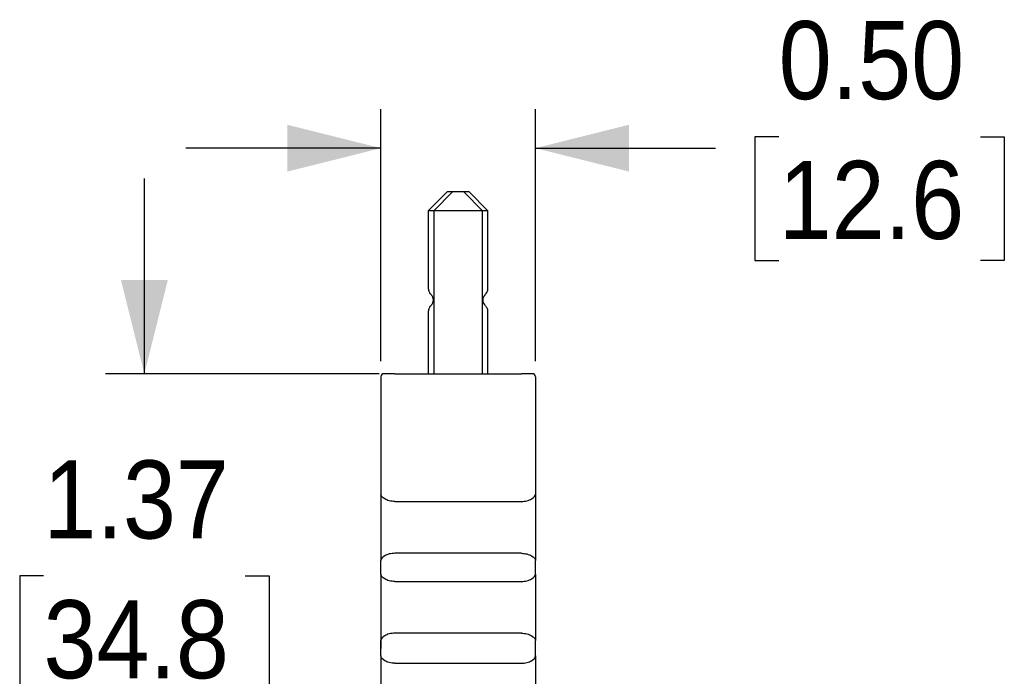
# Model space of a CAD drawing. Header units: inches. Extents: x 0.7 to 40, y 0 to 26.3.
# Tile 9 of 21: x 11.7 to 14.8, y 24.2 to 26.3. Entities that reach past the tile are written whole.
import ezdxf

# ---------------------------------------------------------------- set-up
doc = ezdxf.new("R2010")
doc.units = ezdxf.units.IN
doc.header["$MEASUREMENT"] = 0
doc.linetypes.add('SLD-Solid', pattern=[0])
doc.layers.add('DIMENSIONS', color=140, linetype='SLD-Solid', lineweight=25)
doc.styles.add('SLDTEXTSTYLE0', font='GOTHIC.TTF', dxfattribs={"width": 0.913})
doc.dimstyles.new('SLDDIMSTYLE2', dxfattribs={"dimtxt": 0.25, "dimasz": 0.3, "dimexe": 0, "dimexo": 0.0625, "dimgap": 0.0625, "dimtad": 0, "dimtih": 1, "dimtoh": 1, "dimrnd": 1e-09, "dimzin": 0, "dimdsep": 46, "dimtxsty": 'SLDTEXTSTYLE0', "dimsah": 1, "dimcen": 0.09, "dimadec": 0, "dimazin": 0, "dimtfac": 1, "dimtmove": 0, "dimatfit": 0, "dimfxl": 0, "dimfrac": 2, "dimtolj": 1, "dimtzin": 12, "dimarcsym": 0})
doc.dimstyles.new('SLDDIMSTYLE6', dxfattribs={"dimtxt": 0.25, "dimasz": 0.3, "dimexe": 0, "dimexo": 0.0625, "dimgap": 0.0625, "dimtad": 0, "dimtih": 1, "dimtoh": 1, "dimrnd": 1e-09, "dimzin": 12, "dimdsep": 46, "dimtxsty": 'SLDTEXTSTYLE0', "dimsah": 1, "dimcen": 0.09, "dimadec": 0, "dimazin": 3, "dimtfac": 1, "dimtmove": 0, "dimatfit": 0, "dimfxl": 0, "dimfrac": 2, "dimtolj": 1, "dimtzin": 12, "dimarcsym": 0})

# ---------------------------------------------------------------- blocks, each defined once
blk = doc.blocks.new('_D_6')
at = {"layer": 'DIMENSIONS'}
for p, q in [((12.8324, 25.2184), (12.8324, 26.0256)), ((13.3274, 25.2184), (13.3274, 26.0256)), ((14.1068, 25.9374), (14.0306, 25.9374)), ((14.0306, 25.9374), (14.0306, 25.5405)), ((14.7533, 25.9374), (14.8295, 25.9374)), ((14.8295, 25.9374), (14.8295, 25.5405)), ((12.8324, 25.9006), (12.2074, 25.9006)), ((13.3274, 25.9006), (13.9039, 25.9006)), ((14.0306, 25.5405), (14.1068, 25.5405)), ((14.8295, 25.5405), (14.7533, 25.5405))]:
    blk.add_line(p, q, dxfattribs=at)
for points in [[(12.8324, 25.9006), (12.5324, 25.9756), (12.5324, 25.8256)], [(13.3274, 25.9006), (13.6274, 25.8256), (13.6274, 25.9756)]]:
    blk.add_solid(points, dxfattribs=at)
at = {"layer": 'DIMENSIONS', "char_height": 0.25, "attachment_point": 1, "style": 'SLDTEXTSTYLE0'}
for s, insert in [('0.50', (14.1068, 26.3075)), ('12.6', (14.1068, 25.8599))]:
    blk.add_mtext(s, dxfattribs=dict(at, insert=insert))
blk = doc.blocks.new('_D_7')
at = {"layer": 'DIMENSIONS'}
for p, q in [((12.0749, 25.1784), (12.0749, 25.8034)), ((12.8274, 25.1784), (11.9499, 25.1784)), ((11.7517, 24.5307), (11.6755, 24.5307)), ((11.6755, 24.5307), (11.6755, 24.1338)), ((12.3982, 24.5307), (12.4744, 24.5307)), ((12.4744, 24.5307), (12.4744, 24.1338)), ((11.6755, 24.1338), (11.7517, 24.1338)), ((12.4744, 24.1338), (12.3982, 24.1338)), ((12.8274, 23.8094), (11.9499, 23.8094)), ((12.0749, 23.8094), (12.0749, 23.1844))]:
    blk.add_line(p, q, dxfattribs=at)
for points in [[(12.0749, 25.1784), (12.1499, 25.4784), (11.9999, 25.4784)], [(12.0749, 23.8094), (11.9999, 23.5094), (12.1499, 23.5094)]]:
    blk.add_solid(points, dxfattribs=at)
at = {"layer": 'DIMENSIONS', "char_height": 0.25, "attachment_point": 1, "style": 'SLDTEXTSTYLE0'}
for s, insert in [('1.37', (11.7517, 24.9008)), ('34.8', (11.7517, 24.4532))]:
    blk.add_mtext(s, dxfattribs=dict(at, insert=insert))

msp = doc.modelspace()

# ---------------------------------------------------------------- linework, layer by layer
for p, q in [((13.0444, 25.7604), (12.9844, 25.7004)), ((13.0619, 25.7604), (13.0019, 25.7004)), ((13.0619, 25.7604), (13.0444, 25.7604)), ((13.0979, 25.7604), (13.0619, 25.7604)), ((13.1579, 25.7004), (13.0979, 25.7604)), ((13.1154, 25.7604), (13.0979, 25.7604)), ((13.1754, 25.7004), (13.1154, 25.7604)), ((12.9844, 25.7004), (12.9844, 25.4511)), ((13.0019, 25.7004), (12.9844, 25.7004)), ((13.0019, 25.7004), (13.0019, 25.1784)), ((13.0799, 25.7004), (13.0019, 25.7004)), ((13.1579, 25.7004), (13.0799, 25.7004)), ((13.1579, 25.1784), (13.1579, 25.7004)), ((13.1754, 25.7004), (13.1579, 25.7004)), ((13.1754, 25.4511), (13.1754, 25.7004)), ((12.9844, 25.3777), (12.9844, 25.1784)), ((13.1754, 25.1784), (13.1754, 25.3777)), ((12.8774, 25.1784), (12.8424, 25.1784)), ((12.8774, 25.1784), (13.2824, 25.1784)), ((13.3174, 25.1784), (13.2824, 25.1784)), ((12.8324, 25.1684), (12.8324, 24.7927)), ((13.3274, 25.1684), (13.3274, 24.7927)), ((12.8324, 24.7927), (12.8324, 24.5801)), ((13.3274, 24.7927), (13.3274, 24.5801)), ((12.8774, 24.7694), (13.2824, 24.7694)), ((13.2824, 24.6034), (12.8774, 24.6034)), ((12.8324, 24.5367), (12.8324, 24.5801)), ((13.3274, 24.5367), (13.3274, 24.5801)), ((12.8324, 24.5367), (12.8324, 24.3241)), ((12.8774, 24.5134), (13.2824, 24.5134)), ((13.3274, 24.5367), (13.3274, 24.3241)), ((12.8324, 24.2747), (12.8324, 24.3241)), ((13.2824, 24.3474), (12.8774, 24.3474)), ((13.3274, 24.2747), (13.3274, 24.3241)), ((12.8324, 24.2988), (12.8324, 24.2994)), ((12.8324, 24.2747), (12.8324, 24.0621)), ((13.3274, 24.2747), (13.3274, 24.0621)), ((12.8774, 24.2514), (13.2824, 24.2514))]:
    msp.add_line(p, q)
for centre, radius, start, end in [((12.9776, 25.4144), 0.0233, 313.0361, 46.4522), ((13.1821, 25.4144), 0.0233, 133.857, 224.6076), ((12.8424, 25.1684), 0.01, 90, 180), ((13.3174, 25.1684), 0.01, 0, 90)]:
    msp.add_arc(centre, radius, start, end)
for points, knots in [([(12.9844, 25.4512), (12.9846, 25.4493), (12.9848, 25.4456), (12.9867, 25.4404), (12.9894, 25.4356), (12.992, 25.433), (12.9933, 25.4318)], [0, 0, 0, 0, 0.2556782, 0.5079609, 0.7562753, 1, 1, 1, 1]), ([(13.1665, 25.4318), (13.1678, 25.433), (13.1704, 25.4356), (13.1731, 25.4404), (13.175, 25.4456), (13.1752, 25.4493), (13.1753, 25.4512)], [0, 0, 0, 0, 0.243715, 0.491941, 0.744188, 1, 1, 1, 1]), ([(12.9933, 25.3971), (12.992, 25.3959), (12.9894, 25.3932), (12.9866, 25.3884), (12.9848, 25.3831), (12.9846, 25.3794), (12.9844, 25.3775)], [0, 0, 0, 0, 0.2435823, 0.4918385, 0.744163, 1, 1, 1, 1]), ([(13.1753, 25.3775), (13.1752, 25.3794), (13.175, 25.3831), (13.1731, 25.3884), (13.1703, 25.3932), (13.1677, 25.3958), (13.1664, 25.3971)], [0, 0, 0, 0, 0.255809, 0.508043, 0.756271, 1, 1, 1, 1]), ([(12.8774, 24.7694), (12.8742, 24.7694), (12.8711, 24.7696), (12.8651, 24.7703), (12.8621, 24.7709), (12.8537, 24.773), (12.8488, 24.775), (12.8367, 24.7818), (12.8324, 24.7875), (12.8324, 24.7927)], [0, 0, 0, 0, 0.125, 0.125, 0.25, 0.25, 0.5, 0.5, 1, 1, 1, 1]), ([(13.2824, 24.7694), (13.2855, 24.7694), (13.2886, 24.7696), (13.2947, 24.7703), (13.2977, 24.7709), (13.306, 24.773), (13.311, 24.775), (13.323, 24.7818), (13.3274, 24.7875), (13.3274, 24.7927)], [0, 0, 0, 0, 0.125, 0.125, 0.25, 0.25, 0.5, 0.5, 1, 1, 1, 1]), ([(12.8774, 24.6034), (12.8742, 24.6034), (12.8711, 24.6032), (12.8651, 24.6025), (12.8621, 24.6019), (12.8537, 24.5998), (12.8488, 24.5978), (12.8367, 24.591), (12.8324, 24.5853), (12.8324, 24.5801)], [0, 0, 0, 0, 0.125, 0.125, 0.25, 0.25, 0.5, 0.5, 1, 1, 1, 1]), ([(13.2824, 24.6034), (13.2855, 24.6034), (13.2886, 24.6032), (13.2947, 24.6025), (13.2977, 24.6019), (13.306, 24.5998), (13.311, 24.5978), (13.323, 24.591), (13.3274, 24.5853), (13.3274, 24.5801)], [0, 0, 0, 0, 0.125, 0.125, 0.25, 0.25, 0.5, 0.5, 1, 1, 1, 1]), ([(12.8774, 24.5134), (12.8742, 24.5134), (12.8711, 24.5136), (12.8651, 24.5143), (12.8621, 24.5149), (12.8537, 24.517), (12.8488, 24.519), (12.8367, 24.5258), (12.8324, 24.5315), (12.8324, 24.5367)], [0, 0, 0, 0, 0.125, 0.125, 0.25, 0.25, 0.5, 0.5, 1, 1, 1, 1]), ([(13.2824, 24.5134), (13.2855, 24.5134), (13.2886, 24.5136), (13.2947, 24.5143), (13.2977, 24.5149), (13.306, 24.517), (13.311, 24.519), (13.323, 24.5258), (13.3274, 24.5315), (13.3274, 24.5367)], [0, 0, 0, 0, 0.125, 0.125, 0.25, 0.25, 0.5, 0.5, 1, 1, 1, 1]), ([(12.8774, 24.3474), (12.8742, 24.3474), (12.8711, 24.3472), (12.8651, 24.3465), (12.8621, 24.3459), (12.8537, 24.3438), (12.8488, 24.3418), (12.8367, 24.335), (12.8324, 24.3293), (12.8324, 24.3241)], [0, 0, 0, 0, 0.125, 0.125, 0.25, 0.25, 0.5, 0.5, 1, 1, 1, 1]), ([(12.8324, 24.3362), (12.8324, 24.3343), (12.8324, 24.3306), (12.8324, 24.3248), (12.8324, 24.3187), (12.8324, 24.3123), (12.8324, 24.3057), (12.8324, 24.3011), (12.8324, 24.2988)], [0, 0, 0, 0, 0.15741, 0.318523, 0.483338, 0.651856, 0.824077, 1, 1, 1, 1]), ([(13.2824, 24.3474), (13.2855, 24.3474), (13.2886, 24.3472), (13.2947, 24.3465), (13.2977, 24.3459), (13.306, 24.3438), (13.311, 24.3418), (13.323, 24.335), (13.3274, 24.3293), (13.3274, 24.3241)], [0, 0, 0, 0, 0.125, 0.125, 0.25, 0.25, 0.5, 0.5, 1, 1, 1, 1]), ([(12.8774, 24.2514), (12.8742, 24.2514), (12.8711, 24.2516), (12.8651, 24.2523), (12.8621, 24.2529), (12.8537, 24.255), (12.8488, 24.257), (12.8367, 24.2638), (12.8324, 24.2695), (12.8324, 24.2747)], [0, 0, 0, 0, 0.125, 0.125, 0.25, 0.25, 0.5, 0.5, 1, 1, 1, 1]), ([(13.2824, 24.2514), (13.2855, 24.2514), (13.2886, 24.2516), (13.2947, 24.2523), (13.2977, 24.2529), (13.306, 24.255), (13.311, 24.257), (13.323, 24.2638), (13.3274, 24.2695), (13.3274, 24.2747)], [0, 0, 0, 0, 0.125, 0.125, 0.25, 0.25, 0.5, 0.5, 1, 1, 1, 1])]:
    msp.add_open_spline(points, degree=3, knots=knots)

# ---------------------------------------------------------------- dimensions: what is measured, and where the dimension line sits
at = {"layer": 'DIMENSIONS'}
dim = msp.add_linear_dim(base=(13.3273601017, 25.9005939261), p1=(12.8323601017, 25.1684056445), p2=(13.3273601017, 25.1684056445), dimstyle='SLDDIMSTYLE2', dxfattribs=at)
dim.commit()
dim.dimension.update_dxf_attribs({"geometry": '_D_6', "text_midpoint": (14.4300206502, 25.9005939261), "dimtype": 160})
dim = msp.add_linear_dim(base=(12.0749, 23.8094), p1=(12.8774, 25.1784), p2=(12.8774, 23.8094), angle=90, dimstyle='SLDDIMSTYLE6', dxfattribs=at)
dim.commit()
dim.dimension.update_dxf_attribs({"geometry": '_D_7', "text_midpoint": (12.0749, 24.4939), "dimtype": 160})

doc.saveas('drawing.dxf')
